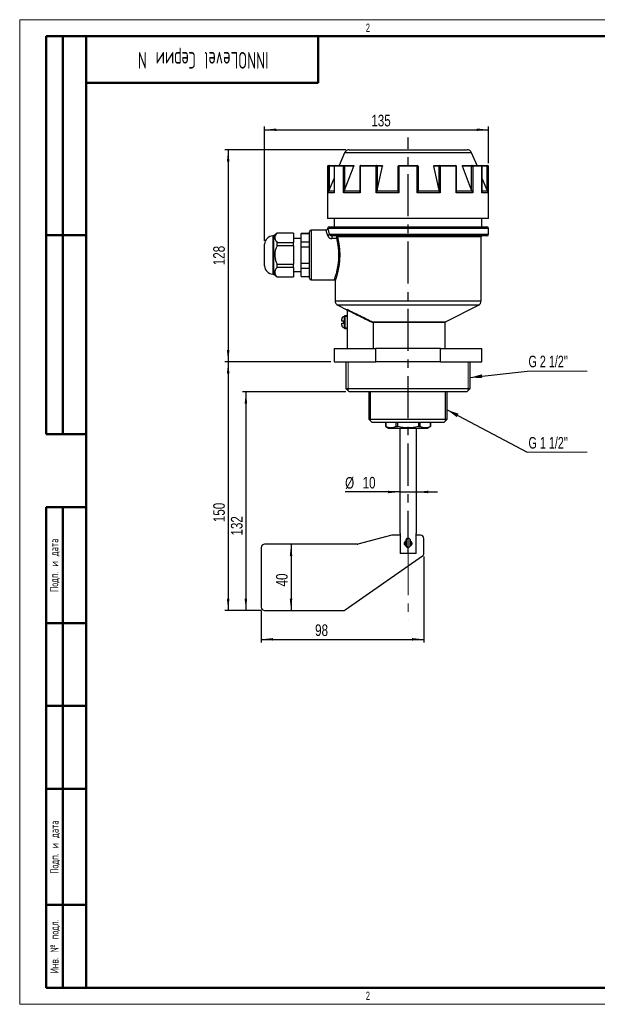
# Model space of a CAD drawing. Header units: millimetres. Extents: x 0 to 420, y 0 to 297.
# Tile 1 of 6: x 0 to 174, y 0 to 297. Entities that reach past the tile are written whole.
import ezdxf

# ---------------------------------------------------------------- set-up
doc = ezdxf.new("R2010")
doc.units = ezdxf.units.MM
doc.linetypes.add('CENTERX2', pattern=[20.32, 12.7, -2.54, 2.54, -2.54])
doc.layers.add('ОСЕВЫЕ', color=7, linetype='Continuous')
doc.layers.add('ОСНОВНОЙ', color=7, linetype='Continuous', lineweight=25)
doc.styles.add('SLDTEXTSTYLE0', font='TXT', dxfattribs={"width": 0.605, "bigfont": 'bigfont'})
doc.styles.add('SLDTEXTSTYLE2', font='TXT', dxfattribs={"width": 0.605})
doc.styles.add('SLDTEXTSTYLE4', font='TXT', dxfattribs={"width": 0.75})
doc.styles.add('SLDTEXTSTYLE5', font='TXT', dxfattribs={"width": 0.694444})
doc.dimstyles.new('SLDDIMSTYLE0', dxfattribs={"dimtxt": 3.5, "dimasz": 3.556, "dimexe": 0, "dimexo": 0.0625, "dimgap": 0.875, "dimtad": 1, "dimdec": 0, "dimlfac": 2, "dimrnd": 1e-09, "dimzin": 12, "dimdsep": 46, "dimtxsty": 'SLDTEXTSTYLE4', "dimsah": 1, "dimcen": 0.09, "dimadec": 0, "dimazin": 3, "dimtfac": 1, "dimtdec": 0, "dimtofl": 0, "dimtmove": 0, "dimatfit": 3, "dimfxl": 0, "dimfrac": 2, "dimtolj": 1, "dimtzin": 12, "dimarcsym": 0})
doc.dimstyles.new('SLDDIMSTYLE1', dxfattribs={"dimtxt": 3.5, "dimasz": 3.556, "dimexe": 0, "dimexo": 0.0625, "dimgap": 0.875, "dimtad": 1, "dimdec": 0, "dimlfac": 2, "dimrnd": 1e-09, "dimzin": 12, "dimdsep": 46, "dimtxsty": 'SLDTEXTSTYLE4', "dimsah": 1, "dimcen": 0.09, "dimadec": 0, "dimazin": 3, "dimtfac": 1, "dimtdec": 0, "dimtmove": 0, "dimatfit": 0, "dimfxl": 0, "dimfrac": 2, "dimtolj": 1, "dimtzin": 12, "dimarcsym": 0})
doc.dimstyles.new('SLDDIMSTYLE2', dxfattribs={"dimtxt": 0.18, "dimasz": 3.556, "dimexe": 0, "dimexo": 0.0625, "dimgap": 0, "dimtad": 0, "dimtih": 1, "dimtoh": 1, "dimdec": 0, "dimrnd": 1e-09, "dimzin": 0, "dimdsep": 46, "dimtxsty": 'Standard', "dimsah": 1, "dimcen": 0.09, "dimadec": 0, "dimazin": 0, "dimtfac": 3.556, "dimtdec": 0, "dimtofl": 0, "dimtmove": 0, "dimatfit": 3, "dimfxl": 0, "dimfrac": 2, "dimtolj": 1, "dimtzin": 0, "dimarcsym": 0})

# ---------------------------------------------------------------- blocks, each defined once
blk = doc.blocks.new('_D')
at = {"layer": 'ОСЕВЫЕ'}
for p, q in [((98.33, 257.77), (61.84, 257.77)), ((62.84, 257.77), (62.84, 193.77)), ((93.84, 193.77), (61.84, 193.77))]:
    blk.add_line(p, q, dxfattribs=at)
for points in [[(62.84, 257.77), (62.46, 254.22), (63.23, 254.22)], [(62.84, 193.77), (63.23, 197.33), (62.46, 197.33)]]:
    blk.add_solid(points, dxfattribs=at)
at = {"layer": 'ОСЕВЫЕ', "insert": (58.33, 222.93), "char_height": 3.5, "attachment_point": 1, "rotation": 90, "style": 'SLDTEXTSTYLE4'}
blk.add_mtext('128', dxfattribs=at)
blk = doc.blocks.new('_D_1')
at = {"layer": 'ОСЕВЫЕ'}
for p, q in [((73.84, 230.27), (73.84, 264.8)), ((141.34, 253.77), (141.34, 264.8)), ((73.84, 263.8), (141.34, 263.8))]:
    blk.add_line(p, q, dxfattribs=at)
for points in [[(73.84, 263.8), (77.4, 263.42), (77.4, 264.18)], [(141.34, 263.8), (137.79, 264.18), (137.79, 263.42)]]:
    blk.add_solid(points, dxfattribs=at)
at = {"layer": 'ОСЕВЫЕ', "insert": (106, 268.31), "char_height": 3.5, "attachment_point": 1, "style": 'SLDTEXTSTYLE4'}
blk.add_mtext('135', dxfattribs=at)
blk = doc.blocks.new('_D_2')
at = {"layer": 'ОСЕВЫЕ'}
for p, q in [((93.84, 193.77), (61.84, 193.77)), ((62.84, 193.77), (62.84, 118.77)), ((72.84, 118.77), (61.84, 118.77))]:
    blk.add_line(p, q, dxfattribs=at)
for points in [[(62.84, 193.77), (62.46, 190.22), (63.23, 190.22)], [(62.84, 118.77), (63.23, 122.33), (62.46, 122.33)]]:
    blk.add_solid(points, dxfattribs=at)
at = {"layer": 'ОСЕВЫЕ', "insert": (58.33, 145.43), "char_height": 3.5, "attachment_point": 1, "rotation": 90, "style": 'SLDTEXTSTYLE4'}
blk.add_mtext('150', dxfattribs=at)
blk = doc.blocks.new('_D_3')
at = {"layer": 'ОСЕВЫЕ'}
for p, q in [((98.34, 184.77), (67.19, 184.77)), ((68.19, 184.77), (68.19, 118.77)), ((72.84, 118.77), (67.19, 118.77))]:
    blk.add_line(p, q, dxfattribs=at)
for points in [[(68.19, 184.77), (67.81, 181.22), (68.57, 181.22)], [(68.19, 118.77), (68.57, 122.33), (67.81, 122.33)]]:
    blk.add_solid(points, dxfattribs=at)
at = {"layer": 'ОСЕВЫЕ', "insert": (63.68, 141.39), "char_height": 3.5, "attachment_point": 1, "rotation": 90, "style": 'SLDTEXTSTYLE4'}
blk.add_mtext('132', dxfattribs=at)
blk = doc.blocks.new('_D_4')
at = {"layer": 'ОСЕВЫЕ'}
blk.add_line((81.8, 138.77), (81.8, 118.77), dxfattribs=at)
for points in [[(81.8, 138.77), (81.42, 135.22), (82.18, 135.22)], [(81.8, 118.77), (82.18, 122.33), (81.42, 122.33)]]:
    blk.add_solid(points, dxfattribs=at)
at = {"layer": 'ОСЕВЫЕ', "insert": (77.28, 126.04), "char_height": 3.5, "attachment_point": 1, "rotation": 90, "style": 'SLDTEXTSTYLE4'}
blk.add_mtext('40', dxfattribs=at)
blk = doc.blocks.new('_D_5')
at = {"layer": 'ОСЕВЫЕ'}
for p, q in [((114.59, 154.54), (98.1, 154.54)), ((114.59, 154.54), (119.59, 154.54)), ((119.59, 154.54), (125.94, 154.54))]:
    blk.add_line(p, q, dxfattribs=at)
for points in [[(114.59, 154.54), (111.04, 154.92), (111.04, 154.16)], [(119.59, 154.54), (123.15, 154.16), (123.15, 154.92)]]:
    blk.add_solid(points, dxfattribs=at)
at = {"layer": 'ОСЕВЫЕ', "char_height": 3.5, "attachment_point": 1, "style": 'SLDTEXTSTYLE4'}
for s, insert in [('%%c', (98.1, 159.05)), ('10', (103.37, 159.1))]:
    blk.add_mtext(s, dxfattribs=dict(at, insert=insert))
blk = doc.blocks.new('_D_6')
at = {"layer": 'ОСЕВЫЕ'}
for p, q in [((121.84, 135.05), (121.84, 109.09)), ((72.84, 118.77), (72.84, 109.09)), ((72.84, 110.09), (121.84, 110.09))]:
    blk.add_line(p, q, dxfattribs=at)
for points in [[(72.84, 110.09), (76.4, 109.71), (76.4, 110.47)], [(121.84, 110.09), (118.29, 110.47), (118.29, 109.71)]]:
    blk.add_solid(points, dxfattribs=at)
at = {"layer": 'ОСЕВЫЕ', "insert": (89.05, 114.6), "char_height": 3.5, "attachment_point": 1, "style": 'SLDTEXTSTYLE4'}
blk.add_mtext('98', dxfattribs=at)
blk = doc.blocks.new('SW_NOTE_0_1')
at = {"color": 0, "linetype": 'Continuous', "lineweight": 0}
blk.add_line((18.13, 0), (0, 0), dxfattribs=at)
at = {"color": 0, "linetype": 'Continuous', "lineweight": 0, "insert": (0.41, 4.68), "char_height": 3.5, "attachment_point": 1, "style": 'SLDTEXTSTYLE5'}
blk.add_mtext("G 2 1/2''", dxfattribs=at)
blk = doc.blocks.new('SW_NOTE_0_2')
at = {"color": 0, "linetype": 'Continuous', "lineweight": 0}
blk.add_line((18.13, 0), (0, 0), dxfattribs=at)
at = {"color": 0, "linetype": 'Continuous', "lineweight": 0, "insert": (0.41, 4.59), "char_height": 3.5, "attachment_point": 1, "style": 'SLDTEXTSTYLE5'}
blk.add_mtext("G 1 1/2''", dxfattribs=at)

msp = doc.modelspace()

# ---------------------------------------------------------------- linework, layer by layer
at = {"color": 7, "linetype": 'Continuous', "lineweight": 18}
for p, q in [((0, 297), (420, 297)), ((0, 297), (0, 0)), ((99.04, 185.08), (99.04, 193.77)), ((135.15, 185.08), (135.15, 193.77)), ((0, 0), (420, 0))]:
    msp.add_line(p, q, dxfattribs=at)
at = {"color": 7, "linetype": 'Continuous', "lineweight": 50}
for p, q in [((8, 172), (8, 292)), ((20, 292), (8, 292)), ((8, 172), (8, 292)), ((13, 172), (13, 292)), ((13, 172), (13, 292)), ((20, 292), (20, 5)), ((415, 292), (20, 292)), ((20, 292), (20, 5)), ((90, 278), (90, 292)), ((20, 278), (90, 278)), ((8, 232), (20, 232)), ((8, 172), (20, 172)), ((8, 5), (8, 150)), ((8, 150), (20, 150)), ((13, 5), (13, 150)), ((20, 115), (8, 115)), ((20, 90), (8, 90)), ((20, 65), (8, 65)), ((8, 30), (20, 30)), ((8, 5), (20, 5)), ((20, 5), (415, 5))]:
    msp.add_line(p, q, dxfattribs=at)
at = {"color": 7, "linetype": 'Continuous', "lineweight": 25}
for p, q in [((97.95, 256.87), (96.3, 253.02)), ((99.33, 257.77), (134.86, 257.77)), ((137.89, 253.02), (136.24, 256.87)), ((92.84, 252.77), (92.84, 237.02)), ((93, 244.77), (93, 252.77)), ((93, 252.77), (93.25, 252.77)), ((93.09, 253.02), (93.25, 253.02)), ((93.25, 253.02), (95.07, 253.02)), ((93.25, 253.02), (93.25, 252.77)), ((93.25, 252.77), (93.25, 245.53)), ((94.82, 252.77), (94.82, 244.98)), ((94.84, 252.77), (94.84, 244.77)), ((97.62, 252.77), (94.84, 252.77)), ((95.07, 253.02), (97.82, 253.02)), ((97.62, 244.77), (97.62, 252.77)), ((97.62, 252.77), (97.95, 252.77)), ((97.82, 253.02), (100.62, 253.02)), ((97.95, 245.53), (100.68, 252.77)), ((97.95, 252.77), (97.95, 245.53)), ((100.68, 252.77), (97.95, 252.77)), ((102.54, 252.77), (102.54, 245.26)), ((102.64, 252.77), (102.64, 244.77)), ((107.46, 252.77), (102.64, 252.77)), ((102.79, 253.02), (107.56, 253.02)), ((107.46, 244.77), (107.46, 252.77)), ((107.46, 252.77), (107.77, 252.77)), ((107.56, 253.02), (109.17, 253.02)), ((107.77, 245.53), (109.35, 252.77)), ((107.77, 252.77), (107.77, 245.53)), ((109.35, 252.77), (107.77, 252.77)), ((114.09, 245.53), (114.09, 252.77)), ((114.09, 252.77), (114.32, 252.77)), ((114.32, 252.77), (114.32, 244.77)), ((119.87, 252.77), (114.32, 252.77)), ((114.34, 253.02), (119.84, 253.02)), ((119.87, 244.77), (119.87, 252.77)), ((119.87, 252.77), (120.09, 252.77)), ((120.09, 252.77), (120.09, 245.53)), ((126.42, 245.53), (124.84, 252.77)), ((126.42, 252.77), (124.84, 252.77)), ((125.02, 253.02), (126.63, 253.02)), ((126.42, 252.77), (126.73, 252.77)), ((126.42, 245.53), (126.42, 252.77)), ((126.63, 253.02), (131.4, 253.02)), ((126.73, 252.77), (126.73, 244.77)), ((131.55, 252.77), (126.73, 252.77)), ((131.55, 244.77), (131.55, 252.77)), ((131.65, 245.26), (131.65, 252.77)), ((136.24, 245.53), (133.51, 252.77)), ((136.24, 252.77), (133.51, 252.77)), ((133.57, 253.02), (136.37, 253.02)), ((136.24, 245.53), (136.24, 252.77)), ((136.24, 252.77), (136.57, 252.77)), ((136.37, 253.02), (139.12, 253.02)), ((136.57, 252.77), (136.57, 244.77)), ((139.35, 252.77), (136.57, 252.77)), ((139.12, 253.02), (140.94, 253.02)), ((139.35, 244.77), (139.35, 252.77)), ((139.37, 244.98), (139.37, 252.77)), ((140.94, 253.02), (140.94, 252.77)), ((140.94, 253.02), (141.09, 253.02)), ((140.94, 245.53), (140.94, 252.77)), ((140.94, 252.77), (141.19, 252.77)), ((141.19, 252.77), (141.19, 244.77)), ((141.34, 237.02), (141.34, 252.77)), ((93.25, 245.53), (94.82, 249.14)), ((140.94, 245.53), (139.37, 249.14)), ((94.84, 244.77), (93, 244.77)), ((93.25, 245.53), (93.13, 245.26)), ((102.64, 244.77), (97.62, 244.77)), ((97.95, 245.53), (97.82, 245.26)), ((102.54, 245.26), (97.82, 245.26)), ((114.32, 244.77), (107.46, 244.77)), ((107.77, 245.53), (107.68, 245.26)), ((114.13, 245.26), (107.68, 245.26)), ((114.13, 245.26), (114.09, 245.53)), ((126.73, 244.77), (119.87, 244.77)), ((120.09, 245.53), (120.06, 245.26)), ((126.51, 245.26), (120.06, 245.26)), ((126.51, 245.26), (126.42, 245.53)), ((136.57, 244.77), (131.55, 244.77)), ((136.37, 245.26), (131.65, 245.26)), ((136.37, 245.26), (136.24, 245.53)), ((141.19, 244.77), (139.35, 244.77)), ((141.06, 245.26), (140.94, 245.53)), ((141.34, 237.02), (92.84, 237.02)), ((94.84, 237.02), (94.84, 234.52)), ((139.34, 234.52), (139.34, 237.02)), ((20, 232), (8, 232)), ((76.59, 231.77), (76.34, 231.77)), ((77.59, 232.65), (76.59, 231.77)), ((76.59, 220.27), (76.59, 231.77)), ((82.59, 232.65), (77.59, 232.65)), ((77.59, 232.62), (77.59, 232.65)), ((82.59, 232.62), (77.59, 232.62)), ((82.59, 232.62), (82.59, 232.65)), ((82.59, 232.62), (82.59, 229.82)), ((87.34, 232.52), (84.84, 232.52)), ((84.84, 232.47), (84.84, 232.52)), ((84.84, 232.47), (87.34, 232.47)), ((84.84, 229.97), (84.84, 232.47)), ((87.34, 219.02), (87.34, 233.02)), ((92.35, 233.52), (87.84, 233.52)), ((117.09, 234.02), (92.84, 234.02)), ((93.34, 234.52), (140.84, 234.52)), ((140.84, 231.77), (94.12, 231.77)), ((94.12, 231.77), (94.12, 230.95)), ((141.34, 232.27), (141.34, 234.02)), ((73.84, 227.65), (73.84, 229.27)), ((77.59, 228.83), (77.59, 229.82)), ((77.59, 229.82), (82.59, 229.82)), ((82.59, 228.83), (77.59, 228.83)), ((84.84, 231.02), (82.59, 231.02)), ((82.59, 228.83), (82.59, 229.82)), ((82.59, 228.83), (82.59, 223.21)), ((84.84, 228.52), (84.84, 229.97)), ((84.84, 229.97), (87.34, 229.97)), ((95.63, 230.95), (94.12, 230.95)), ((139.09, 212.2), (139.09, 231.52)), ((73.84, 222.77), (73.84, 227.65)), ((84.84, 228.52), (87.34, 228.52)), ((84.84, 223.52), (84.84, 228.52)), ((77.59, 222.23), (77.59, 223.21)), ((77.59, 223.21), (82.59, 223.21)), ((82.59, 222.23), (82.59, 223.21)), ((84.84, 222.08), (84.84, 223.52)), ((84.84, 223.52), (87.34, 223.52)), ((76.34, 220.27), (76.59, 220.27)), ((76.59, 220.27), (77.59, 219.4)), ((82.59, 222.23), (77.59, 222.23)), ((82.59, 222.23), (82.59, 219.42)), ((82.59, 221.02), (84.84, 221.02)), ((84.84, 222.08), (87.34, 222.08)), ((84.84, 219.58), (84.84, 222.08)), ((77.59, 219.4), (77.59, 219.42)), ((77.59, 219.42), (82.59, 219.42)), ((77.59, 219.4), (82.59, 219.4)), ((82.59, 219.4), (82.59, 219.42)), ((84.84, 219.58), (87.34, 219.58)), ((84.84, 219.52), (84.84, 219.58)), ((84.84, 219.52), (87.34, 219.52)), ((87.84, 218.52), (94.85, 218.52)), ((95.09, 218.29), (95.09, 212.2)), ((95.92, 210.86), (98.58, 209.51)), ((98.72, 209.35), (98.72, 197.77)), ((128.36, 205.84), (138.27, 210.86)), ((97.07, 206.05), (97.07, 206.7)), ((97.07, 204.85), (97.07, 205.5)), ((97.57, 206.05), (97.57, 205.5)), ((97.97, 207.45), (97.82, 207.45)), ((97.97, 207.77), (98.72, 207.77)), ((97.97, 207.52), (97.97, 207.77)), ((98.72, 207.52), (97.97, 207.52)), ((97.97, 207.52), (97.97, 204.02)), ((106.53, 205.53), (106.53, 197.77)), ((128.22, 197.77), (128.22, 205.62)), ((97.82, 204.1), (97.97, 204.1)), ((97.97, 204.02), (98.72, 204.02)), ((97.97, 203.77), (97.97, 204.02)), ((98.72, 203.77), (97.97, 203.77)), ((94.84, 197.77), (94.84, 193.77)), ((94.84, 197.77), (107.34, 197.77)), ((107.34, 193.77), (107.34, 197.77)), ((126.84, 197.77), (107.34, 197.77)), ((126.84, 193.77), (126.84, 197.77)), ((126.84, 197.77), (139.34, 197.77)), ((139.34, 193.77), (139.34, 197.77)), ((94.84, 193.77), (107.34, 193.77)), ((98.34, 193.77), (98.34, 185.77)), ((126.84, 193.77), (107.34, 193.77)), ((126.84, 193.77), (139.34, 193.77)), ((135.84, 185.77), (135.84, 193.77)), ((98.34, 185.77), (99.34, 184.77)), ((98.34, 185.77), (117.09, 185.77)), ((117.09, 184.77), (99.34, 184.77)), ((105.29, 184.77), (105.29, 176.52)), ((117.09, 185.77), (135.84, 185.77)), ((134.84, 184.77), (117.09, 184.77)), ((128.89, 176.52), (128.89, 184.77)), ((134.84, 184.77), (135.84, 185.77)), ((105.29, 176.52), (106.29, 175.52)), ((105.29, 176.52), (117.09, 176.52)), ((117.09, 175.52), (106.29, 175.52)), ((110.34, 175.52), (110.34, 174.28)), ((110.35, 174.28), (110.35, 175.52)), ((113.44, 175.52), (113.44, 174.28)), ((114, 174.28), (114, 175.52)), ((117.09, 176.52), (128.89, 176.52)), ((127.89, 175.52), (117.09, 175.52)), ((120.19, 175.52), (120.19, 174.28)), ((120.74, 174.28), (120.74, 175.52)), ((123.84, 174.28), (123.84, 175.52)), ((123.84, 175.52), (123.84, 174.28)), ((127.89, 175.52), (128.89, 176.52)), ((110.34, 174.28), (111.22, 173.77)), ((110.34, 174.28), (110.35, 174.28)), ((111.22, 173.77), (117.09, 173.77)), ((113.44, 174.28), (114, 174.28)), ((114.59, 173.77), (114.59, 142.02)), ((117.09, 173.77), (122.97, 173.77)), ((119.59, 142.02), (119.59, 173.77)), ((120.19, 174.28), (120.74, 174.28)), ((122.97, 173.77), (123.84, 174.28)), ((123.84, 174.28), (123.84, 174.28)), ((112.22, 141.49), (101.97, 138.81)), ((114.65, 141.52), (112.47, 141.52)), ((114.65, 142.02), (114.59, 142.02)), ((114.65, 142.02), (114.65, 136.12)), ((116.45, 140.19), (116.45, 138.24)), ((117.74, 138.24), (117.74, 140.19)), ((119.59, 142.02), (119.54, 142.02)), ((119.54, 136.12), (119.54, 142.02)), ((120.84, 141.52), (119.54, 141.52)), ((121.84, 136.05), (121.84, 140.52)), ((72.84, 137.77), (72.84, 119.77)), ((101.72, 138.77), (73.84, 138.77)), ((98.1, 118.95), (121.42, 135.23)), ((114.65, 136.12), (119.54, 136.12)), ((119.44, 136.02), (114.75, 136.02)), ((73.84, 118.77), (97.53, 118.77))]:
    msp.add_line(p, q, dxfattribs=at)
at = {"color": 8, "linetype": 'Continuous', "lineweight": 25}
for p, q in [((136.24, 256.87), (97.95, 256.87)), ((93, 252.77), (92.84, 252.77)), ((94.82, 252.77), (93.25, 252.77)), ((94.82, 252.77), (94.84, 252.77)), ((102.54, 252.77), (102.64, 252.77)), ((131.55, 252.77), (131.65, 252.77)), ((139.35, 252.77), (139.37, 252.77)), ((140.94, 252.77), (139.37, 252.77)), ((141.34, 252.77), (141.19, 252.77)), ((94.82, 245.26), (93.13, 245.26)), ((141.06, 245.26), (139.37, 245.26)), ((76.34, 231.77), (76.34, 228.9)), ((87.84, 233.52), (87.84, 218.52)), ((93.34, 232.27), (141.34, 232.27)), ((141.34, 234.02), (117.09, 234.02)), ((76.34, 228.9), (76.34, 220.27)), ((139.09, 231.52), (95.92, 231.52)), ((95.09, 212.2), (139.09, 212.2)), ((138.27, 210.86), (95.92, 210.86)), ((97.82, 207.45), (97.82, 205.77)), ((97.82, 205.77), (97.82, 204.1)), ((106.46, 205.84), (128.36, 205.84)), ((128.22, 205.62), (106.54, 205.62)), ((116.46, 140.24), (116.46, 138.19)), ((117.73, 140.24), (117.73, 138.19))]:
    msp.add_line(p, q, dxfattribs=at)
at = {"color": 7, "linetype": 'CENTERX2', "lineweight": 18}
msp.add_line((117.09, 136.12), (117.09, 115.77), dxfattribs=at)
at = {"color": 7, "linetype": 'Continuous', "lineweight": 25, "flags": 128}
for points in [[(97.82, 253.02), (97.85, 253.02), (97.87, 253), (97.89, 252.98), (97.91, 252.95), (97.93, 252.91), (97.94, 252.87), (97.94, 252.82), (97.95, 252.77)], [(102.79, 253.02), (102.76, 253.02), (102.74, 253), (102.71, 252.98), (102.69, 252.95), (102.67, 252.91), (102.65, 252.87), (102.65, 252.82), (102.64, 252.77)], [(107.56, 253.02), (107.54, 253.02), (107.52, 253), (107.5, 252.98), (107.49, 252.95), (107.47, 252.91), (107.46, 252.87), (107.46, 252.82), (107.46, 252.77)], [(126.63, 253.02), (126.65, 253.02), (126.67, 253), (126.69, 252.98), (126.7, 252.95), (126.72, 252.91), (126.73, 252.87), (126.73, 252.82), (126.73, 252.77)], [(131.4, 253.02), (131.43, 253.02), (131.45, 253), (131.48, 252.98), (131.5, 252.95), (131.52, 252.91), (131.54, 252.87), (131.54, 252.82), (131.55, 252.77)], [(136.37, 253.02), (136.34, 253.02), (136.32, 253), (136.3, 252.98), (136.28, 252.95), (136.26, 252.91), (136.25, 252.87), (136.25, 252.82), (136.24, 252.77)]]:
    msp.add_lwpolyline(points, dxfattribs=at)
at = {"color": 7, "linetype": 'Continuous', "lineweight": 25}
for centre, radius, start, end in [((99.33, 256.27), 1.5, 90, 156.666), ((134.86, 256.27), 1.5, 23.334, 90), ((93.09, 252.77), 0.25, 90, 180), ((93.25, 252.77), 0.249, 90.1899, 180.1887), ((95.07, 252.77), 0.25, 90, 180), ((95.08, 252.78), 0.24, 92.5659, 182.3543), ((97.85, 252.8), 0.229, 96.9182, 185.5507), ((102.79, 252.77), 0.25, 90, 180), ((107.54, 252.79), 0.235, 356.1887, 85.5981), ((114.34, 252.77), 0.25, 90, 180), ((114.88, 252.84), 0.57, 160.7177, 186.209), ((119.31, 252.84), 0.57, 353.791, 19.2823), ((119.84, 252.77), 0.25, 0, 90), ((126.65, 252.79), 0.235, 94.4019, 183.8113), ((131.4, 252.77), 0.25, 0, 90), ((136.34, 252.8), 0.229, 354.4493, 83.0818), ((139.12, 252.77), 0.25, 0, 90), ((139.11, 252.78), 0.24, 357.6457, 87.4341), ((140.94, 252.77), 0.249, 359.8113, 89.8101), ((141.09, 252.77), 0.25, 0, 90), ((76.34, 229.27), 2.5, 90, 180), ((87.84, 233.02), 0.5, 90, 180), ((93.34, 234.02), 0.5, 90, 180), ((92.83, 232.41), 0.529, 272.2904, 344.8652), ((95.67, 231.53), 0.245, 358.9261, 88.8843), ((139.34, 231.52), 0.25, 90, 180), ((140.84, 234.02), 0.5, 0, 90), ((140.84, 232.27), 0.5, 270, 0), ((95.61, 231.23), 0.284, 273.3304, 335.1136), ((76.34, 222.77), 2.5, 180, 270), ((87.84, 219.02), 0.5, 180, 270), ((96.59, 212.2), 1.5, 180, 243.1721), ((137.59, 212.2), 1.5, 296.8279, 0), ((98.47, 209.29), 0.25, 0.0001, 63.2887), ((97.82, 206.7), 0.75, 90, 180), ((128.47, 205.62), 0.25, 116.8279, 180), ((97.82, 204.85), 0.75, 180, 270), ((112.47, 140.52), 1, 90, 104.6764), ((116.55, 140.19), 0.1, 150.0654, 180), ((117.09, 139.87), 0.729, 29.9346, 150.0654), ((117.64, 140.19), 0.1, 0, 29.9346), ((120.84, 140.52), 1, 0, 90), ((73.84, 137.77), 1, 90, 180), ((101.72, 139.77), 1, 270, 284.6764), ((116.55, 138.24), 0.1, 180, 209.9346), ((117.09, 138.55), 0.729, 209.9346, 330.0654), ((117.64, 138.24), 0.1, 330.0654, 0), ((120.84, 136.05), 1, 304.9118, 0), ((73.84, 119.77), 1, 180, 270), ((97.53, 119.77), 1, 270, 304.9118)]:
    msp.add_arc(centre, radius, start, end, dxfattribs=at)
for points, knots in [([(100.62, 253.02), (100.63, 253.02), (100.66, 253.02), (100.69, 252.98), (100.7, 252.93), (100.7, 252.85), (100.69, 252.8), (100.68, 252.77)], [0, 0, 0, 0, 0.1914594, 0.3829726, 0.5745115, 0.7755846, 1, 1, 1, 1]), ([(109.17, 253.02), (109.19, 253.02), (109.24, 253.02), (109.3, 252.98), (109.34, 252.93), (109.36, 252.85), (109.35, 252.8), (109.35, 252.77)], [0, 0, 0, 0, 0.191459, 0.382973, 0.574512, 0.775585, 1, 1, 1, 1]), ([(124.84, 252.77), (124.84, 252.8), (124.83, 252.86), (124.86, 252.94), (124.91, 252.99), (124.97, 253.02), (125.01, 253.02), (125.02, 253.02)], [0, 0, 0, 0, 0.233066, 0.466775, 0.683439, 0.881794, 1, 1, 1, 1]), ([(133.51, 252.77), (133.5, 252.8), (133.49, 252.86), (133.49, 252.94), (133.51, 252.99), (133.54, 253.02), (133.56, 253.02), (133.57, 253.02)], [0, 0, 0, 0, 0.2330663, 0.4667748, 0.6834394, 0.8817941, 1, 1, 1, 1]), ([(93.13, 245.26), (93.08, 245.14), (93.02, 244.98), (93.01, 244.81), (93, 244.77), (93, 244.77)], [0, 0, 0, 0, 0.745349, 0.990854, 1, 1, 1, 1]), ([(94.84, 244.77), (94.84, 244.77), (94.84, 244.81), (94.82, 244.88), (94.83, 244.95), (94.83, 244.98)], [0, 0, 0, 0, 0.0208157, 0.5795821, 1, 1, 1, 1]), ([(97.82, 245.26), (97.76, 245.14), (97.68, 244.98), (97.63, 244.81), (97.62, 244.77), (97.62, 244.77)], [0, 0, 0, 0, 0.7453495, 0.9908542, 1, 1, 1, 1]), ([(102.64, 244.77), (102.64, 244.77), (102.63, 244.81), (102.57, 244.98), (102.55, 245.14), (102.54, 245.26)], [0, 0, 0, 0, 0.009146, 0.254651, 1, 1, 1, 1]), ([(107.68, 245.26), (107.62, 245.14), (107.55, 244.98), (107.47, 244.81), (107.46, 244.77), (107.46, 244.77)], [0, 0, 0, 0, 0.745349, 0.990854, 1, 1, 1, 1]), ([(114.32, 244.77), (114.32, 244.77), (114.3, 244.81), (114.22, 244.98), (114.17, 245.14), (114.13, 245.26)], [0, 0, 0, 0, 0.009146, 0.254651, 1, 1, 1, 1]), ([(120.06, 245.26), (120.02, 245.14), (119.97, 244.98), (119.89, 244.81), (119.87, 244.77), (119.87, 244.77)], [0, 0, 0, 0, 0.745349, 0.990854, 1, 1, 1, 1]), ([(126.73, 244.77), (126.73, 244.77), (126.72, 244.81), (126.64, 244.98), (126.57, 245.14), (126.51, 245.26)], [0, 0, 0, 0, 0.009146, 0.254651, 1, 1, 1, 1]), ([(131.65, 245.26), (131.64, 245.14), (131.62, 244.98), (131.56, 244.81), (131.55, 244.77), (131.55, 244.77)], [0, 0, 0, 0, 0.745349, 0.990854, 1, 1, 1, 1]), ([(136.57, 244.77), (136.57, 244.77), (136.56, 244.81), (136.51, 244.98), (136.43, 245.14), (136.37, 245.26)], [0, 0, 0, 0, 0.009146, 0.254651, 1, 1, 1, 1]), ([(139.36, 244.98), (139.36, 244.95), (139.37, 244.88), (139.35, 244.81), (139.35, 244.77), (139.35, 244.77)], [0, 0, 0, 0, 0.420418, 0.979184, 1, 1, 1, 1]), ([(141.19, 244.77), (141.19, 244.77), (141.18, 244.81), (141.17, 244.98), (141.11, 245.14), (141.06, 245.26)], [0, 0, 0, 0, 0.009146, 0.254651, 1, 1, 1, 1]), ([(77.59, 232.62), (77.46, 232.47), (77.18, 232.16), (76.94, 231.69), (76.85, 231.21), (76.94, 230.73), (77.19, 230.26), (77.46, 229.97), (77.59, 229.82)], [0, 0, 0, 0, 0.171208, 0.345582, 0.502778, 0.664853, 0.830722, 1, 1, 1, 1]), ([(92.84, 234.02), (92.84, 234.01), (92.85, 233.95), (92.82, 233.84), (92.74, 233.7), (92.6, 233.58), (92.46, 233.52), (92.38, 233.53), (92.35, 233.53)], [0, 0, 0, 0, 0.053546, 0.229977, 0.445823, 0.671076, 0.904873, 1, 1, 1, 1]), ([(92.84, 234.02), (92.84, 234.02), (92.86, 233.99), (92.89, 233.87), (92.91, 233.82), (92.94, 233.71), (92.96, 233.64), (93.03, 233.42), (93.08, 233.24), (93.17, 232.91), (93.21, 232.79), (93.27, 232.55), (93.31, 232.41), (93.34, 232.27)], [0, 0, 0, 0, 0.25, 0.25, 0.375, 0.375, 0.5, 0.5, 0.75, 0.75, 0.875, 0.875, 1, 1, 1, 1]), ([(92.85, 231.88), (92.88, 231.78), (92.93, 231.67), (93.03, 231.52), (93.07, 231.47), (93.15, 231.37), (93.2, 231.32), (93.31, 231.23), (93.37, 231.19), (93.5, 231.11), (93.57, 231.07), (93.72, 231.01), (93.8, 230.99), (93.96, 230.95), (94.04, 230.95), (94.12, 230.95)], [0, 0, 0, 0, 0.25, 0.25, 0.375, 0.375, 0.5, 0.5, 0.625, 0.625, 0.75, 0.75, 0.875, 0.875, 1, 1, 1, 1]), ([(94.12, 231.77), (94.06, 231.77), (94, 231.78), (93.9, 231.81), (93.85, 231.83), (93.72, 231.89), (93.65, 231.93), (93.53, 232.03), (93.48, 232.08), (93.4, 232.18), (93.37, 232.23), (93.34, 232.27)], [0, 0, 0, 0, 0.125, 0.125, 0.25, 0.25, 0.5, 0.5, 0.75, 0.75, 1, 1, 1, 1]), ([(95.63, 230.95), (95.62, 231.02), (95.61, 231.11), (95.61, 231.3), (95.61, 231.4), (95.62, 231.57), (95.63, 231.64), (95.65, 231.75), (95.67, 231.77), (95.68, 231.77)], [0, 0, 0, 0, 0.25, 0.25, 0.5, 0.5, 0.75, 0.75, 1, 1, 1, 1]), ([(77.59, 228.83), (77.46, 228.53), (77.18, 227.91), (76.94, 226.96), (76.85, 226), (76.94, 225.05), (77.19, 224.11), (77.46, 223.52), (77.59, 223.21)], [0, 0, 0, 0, 0.1712084, 0.3455817, 0.5027778, 0.6648534, 0.8307219, 1, 1, 1, 1]), ([(95.87, 231.11), (95.94, 230.78), (96.09, 230.1), (96.28, 228.95), (96.42, 227.7), (96.48, 226.42), (96.47, 225.14), (96.38, 223.93), (96.23, 222.76), (96.04, 221.68), (95.82, 220.69), (95.59, 219.83), (95.37, 219.12), (95.21, 218.61), (95.11, 218.32), (95.1, 218.3), (95.1, 218.29)], [0, 0, 0, 0, 0.072087, 0.146164, 0.218482, 0.293032, 0.362407, 0.433814, 0.502166, 0.572291, 0.643877, 0.717379, 0.79134, 0.867587, 0.939213, 1, 1, 1, 1]), ([(95.92, 231.52), (95.91, 231.52), (95.89, 231.51), (95.87, 231.46), (95.86, 231.42), (95.85, 231.34), (95.85, 231.29), (95.85, 231.19), (95.86, 231.15), (95.87, 231.11)], [0, 0, 0, 0, 0.25, 0.25, 0.5, 0.5, 0.75, 0.75, 1, 1, 1, 1]), ([(77.59, 222.23), (77.47, 222.1), (77.24, 221.83), (76.98, 221.41), (76.86, 220.96), (76.89, 220.5), (77.09, 220.05), (77.34, 219.69), (77.53, 219.49), (77.59, 219.42)], [0, 0, 0, 0, 0.149257, 0.298347, 0.455513, 0.612616, 0.769029, 0.925663, 1, 1, 1, 1]), ([(94.85, 218.52), (94.87, 218.52), (94.93, 218.52), (95, 218.48), (95.05, 218.43), (95.06, 218.4), (95.06, 218.39)], [0, 0, 0, 0, 0.25658, 0.62879, 0.916652, 1, 1, 1, 1]), ([(98.58, 209.7), (99.89, 209.05), (101.2, 208.4), (103.83, 207.11), (105.14, 206.47), (106.46, 205.84)], [0, 0, 0, 0, 0.5, 0.5, 1, 1, 1, 1]), ([(98.72, 209.45), (98.72, 209.51), (98.7, 209.56), (98.65, 209.64), (98.62, 209.68), (98.58, 209.7)], [0, 0, 0, 0, 0.5, 0.5, 1, 1, 1, 1]), ([(106.53, 205.53), (105.23, 206.16), (103.92, 206.79), (101.32, 208.07), (100.02, 208.71), (98.72, 209.35)], [0, 0, 0, 0, 0.5, 0.5, 1, 1, 1, 1]), ([(97.57, 206.05), (97.42, 206.05), (97.29, 206.05), (97.16, 206.05), (97.13, 206.05), (97.08, 206.05), (97.07, 206.05), (97.07, 206.05)], [0, 0, 0, 0, 0.5, 0.5, 0.75, 0.75, 1, 1, 1, 1]), ([(97.07, 205.5), (97.07, 205.5), (97.08, 205.5), (97.13, 205.5), (97.16, 205.5), (97.25, 205.5), (97.3, 205.5), (97.43, 205.5), (97.5, 205.5), (97.57, 205.5)], [0, 0, 0, 0, 0.25, 0.25, 0.5, 0.5, 0.75, 0.75, 1, 1, 1, 1]), ([(106.54, 205.62), (106.54, 205.67), (106.54, 205.72), (106.51, 205.79), (106.49, 205.82), (106.46, 205.84)], [0, 0, 0, 0, 0.5, 0.5, 1, 1, 1, 1]), ([(113.44, 174.28), (113.19, 174.14), (112.94, 174.04), (112.42, 173.89), (112.16, 173.85), (111.77, 173.85), (111.64, 173.86), (111.38, 173.89), (111.25, 173.92), (110.86, 174.04), (110.61, 174.14), (110.35, 174.28)], [0, 0, 0, 0, 0.25, 0.25, 0.5, 0.5, 0.625, 0.625, 0.75, 0.75, 1, 1, 1, 1]), ([(120.19, 174.28), (119.68, 174.15), (119.17, 174.04), (118.14, 173.89), (117.62, 173.85), (116.57, 173.85), (116.05, 173.89), (115.02, 174.04), (114.51, 174.15), (114, 174.28)], [0, 0, 0, 0, 0.25, 0.25, 0.5, 0.5, 0.75, 0.75, 1, 1, 1, 1]), ([(123.84, 174.28), (123.58, 174.14), (123.33, 174.04), (122.82, 173.89), (122.56, 173.85), (122.17, 173.85), (122.03, 173.86), (121.77, 173.89), (121.64, 173.92), (121.25, 174.04), (121, 174.14), (120.74, 174.28)], [0, 0, 0, 0, 0.25, 0.25, 0.5, 0.5, 0.625, 0.625, 0.75, 0.75, 1, 1, 1, 1]), ([(116.43, 138.21), (116.39, 138.24), (116.24, 138.33), (116.1, 138.55), (116.01, 138.81), (115.99, 139.02), (116.01, 139.23), (116.1, 139.49), (116.24, 139.72), (116.41, 139.82), (116.45, 139.85)], [0, 0, 0, 0, 0.067059, 0.280913, 0.387474, 0.492829, 0.598928, 0.705474, 0.919804, 1, 1, 1, 1]), ([(116.45, 139.6), (116.39, 139.53), (116.29, 139.41), (116.23, 139.2), (116.21, 139.02), (116.23, 138.85), (116.29, 138.64), (116.39, 138.52), (116.45, 138.44)], [0, 0, 0, 0, 0.232319, 0.366802, 0.50085, 0.633958, 0.768458, 1, 1, 1, 1]), ([(117.74, 139.85), (117.78, 139.82), (117.95, 139.73), (118.09, 139.49), (118.17, 139.23), (118.2, 139.02), (118.18, 138.82), (118.09, 138.55), (117.95, 138.33), (117.8, 138.24), (117.76, 138.21)], [0, 0, 0, 0, 0.079795, 0.294119, 0.400085, 0.506208, 0.611832, 0.718512, 0.932861, 1, 1, 1, 1]), ([(117.74, 138.44), (117.8, 138.52), (117.9, 138.64), (117.96, 138.85), (117.98, 139.02), (117.96, 139.2), (117.9, 139.41), (117.8, 139.53), (117.74, 139.6)], [0, 0, 0, 0, 0.2322843, 0.366952, 0.5004087, 0.6345051, 0.7682687, 1, 1, 1, 1])]:
    msp.add_open_spline(points, degree=3, knots=knots, dxfattribs=at)
at = {"color": 8, "linetype": 'Continuous', "lineweight": 25}
for points, knots in [([(92.85, 231.88), (92.8, 232.06), (92.68, 232.48), (92.53, 232.98), (92.41, 233.35), (92.34, 233.52), (92.35, 233.5), (92.35, 233.5)], [0, 0, 0, 0, 0.182212, 0.418497, 0.661266, 0.897324, 1, 1, 1, 1]), ([(94.85, 218.54), (94.85, 218.55), (94.86, 218.56), (94.96, 218.84), (95.12, 219.33), (95.34, 220.01), (95.57, 220.86), (95.8, 221.8), (95.99, 222.86), (96.14, 223.97), (96.23, 225.16), (96.25, 226.39), (96.19, 227.63), (96.05, 228.83), (95.86, 229.96), (95.7, 230.62), (95.63, 230.95)], [0, 0, 0, 0, 0.059181, 0.133561, 0.207817, 0.284393, 0.356056, 0.429635, 0.497813, 0.567754, 0.636756, 0.70782, 0.779762, 0.854023, 0.925993, 1, 1, 1, 1]), ([(98.58, 209.51), (98.58, 209.51), (98.58, 209.48), (98.58, 209.55), (98.58, 209.65), (98.58, 209.7)], [0, 0, 0, 0, 0.003948, 0.44598, 1, 1, 1, 1])]:
    msp.add_open_spline(points, degree=3, knots=knots, dxfattribs=at)
at = {"color": 7, "linetype": 'Continuous', "lineweight": 25}
for points in [[(98.72, 209.35), (98.72, 209.39), (98.72, 209.42), (98.72, 209.45)], [(106.54, 205.62), (106.54, 205.59), (106.53, 205.56), (106.53, 205.53)], [(114.75, 136.02), (114.71, 136.06), (114.68, 136.09), (114.65, 136.12)], [(119.54, 136.12), (119.51, 136.09), (119.48, 136.06), (119.44, 136.02)]]:
    msp.add_open_spline(points, degree=3, dxfattribs=at)
at = {"layer": 'ОСЕВЫЕ', "linetype": 'CENTERX2'}
msp.add_line((117.09, 136.12), (117.09, 261.42), dxfattribs=at)
at = {"layer": 'ОСЕВЫЕ'}
for p, q in [((105.79, 176.02), (105.79, 184.77)), ((128.39, 176.02), (128.39, 184.77))]:
    msp.add_line(p, q, dxfattribs=at)
at = {"layer": 'ОСНОВНОЙ', "linetype": 'Continuous', "lineweight": 18}
for p, q in [((20, 5), (20, 292)), ((20, 292), (415, 292)), ((20, 148.5), (20, 148.5)), ((415, 5), (20, 5))]:
    msp.add_line(p, q, dxfattribs=at)

# ---------------------------------------------------------------- block references
at = {"color": 7, "linetype": 'Continuous', "lineweight": 0}
for name, p in [('SW_NOTE_0_1', (152.97, 190.97)), ('SW_NOTE_0_2', (152.97, 166.53))]:
    msp.add_blockref(name, p, dxfattribs=at)

# ---------------------------------------------------------------- texts
at = {"color": 7, "linetype": 'Continuous', "lineweight": 0, "attachment_point": 2, "style": 'SLDTEXTSTYLE0'}
for s, insert, char_height, rotation in [('INNOLevel Серии N', (55.31, 282.26), 5, 180), ('Подп. и дата', (9.13, 132.41), 2.5, 90), ('Подп. и дата', (9.22, 47.41), 2.5, 90), ('Инв. № подл.', (9.22, 17.44), 2.5, 90)]:
    msp.add_mtext(s, dxfattribs=dict(at, insert=insert, char_height=char_height, rotation=rotation))
at = {"layer": 'ОСНОВНОЙ', "char_height": 2.5, "attachment_point": 2, "style": 'SLDTEXTSTYLE2'}
for insert in [(104.98, 295.82), (104.98, 3.82)]:
    msp.add_mtext('2', dxfattribs=dict(at, insert=insert))

# ---------------------------------------------------------------- dimensions: what is measured, and where the dimension line sits
at = {"layer": 'ОСЕВЫЕ'}
for base, p1, p2, picture, middle in [((141.34, 263.8), (73.84, 229.27), (141.34, 252.77), '_D_1', (109.88, 263.8)), ((121.84, 110.09), (72.84, 119.77), (121.84, 136.05), '_D_6', (91.64, 110.09))]:
    dim = msp.add_linear_dim(base=base, p1=p1, p2=p2, dimstyle='SLDDIMSTYLE0', dxfattribs=at)
    dim.commit()
    dim.dimension.update_dxf_attribs({"geometry": picture, "text_midpoint": middle, "dimtype": 160})
for base, p1, p2, dimstyle, picture, middle in [((62.84, 193.77), (99.33, 257.77), (94.84, 193.77), 'SLDDIMSTYLE0', '_D', (62.84, 226.81)), ((62.84, 118.77), (94.84, 193.77), (73.84, 118.77), 'SLDDIMSTYLE0', '_D_2', (62.84, 149.31)), ((68.19, 118.77), (99.34, 184.77), (73.84, 118.77), 'SLDDIMSTYLE0', '_D_3', (68.19, 145.27)), ((81.8, 118.77), (73.84, 138.77), (73.84, 118.77), 'SLDDIMSTYLE1', '_D_4', (81.8, 128.63))]:
    dim = msp.add_linear_dim(base=base, p1=p1, p2=p2, angle=90, dimstyle=dimstyle, dxfattribs=at)
    dim.commit()
    dim.dimension.update_dxf_attribs({"geometry": picture, "text_midpoint": middle, "dimtype": 160})
dim = msp.add_linear_dim(base=(119.59, 154.54), p1=(114.59, 142.02), p2=(119.59, 142.02), text='%%c<>', dimstyle='SLDDIMSTYLE1', dxfattribs=at)
dim.commit()
dim.dimension.update_dxf_attribs({"geometry": '_D_5', "text_midpoint": (103.32, 154.54), "dimtype": 160})

# ---------------------------------------------------------------- leaders
at = {"color": 7, "linetype": 'Continuous', "lineweight": 0}
for points in [[(135.84, 189.06), (152.97, 190.97)], [(128.89, 179.3), (152.97, 166.53)]]:
    msp.add_leader(points, dimstyle='SLDDIMSTYLE2', dxfattribs=at)

doc.saveas('drawing.dxf')
